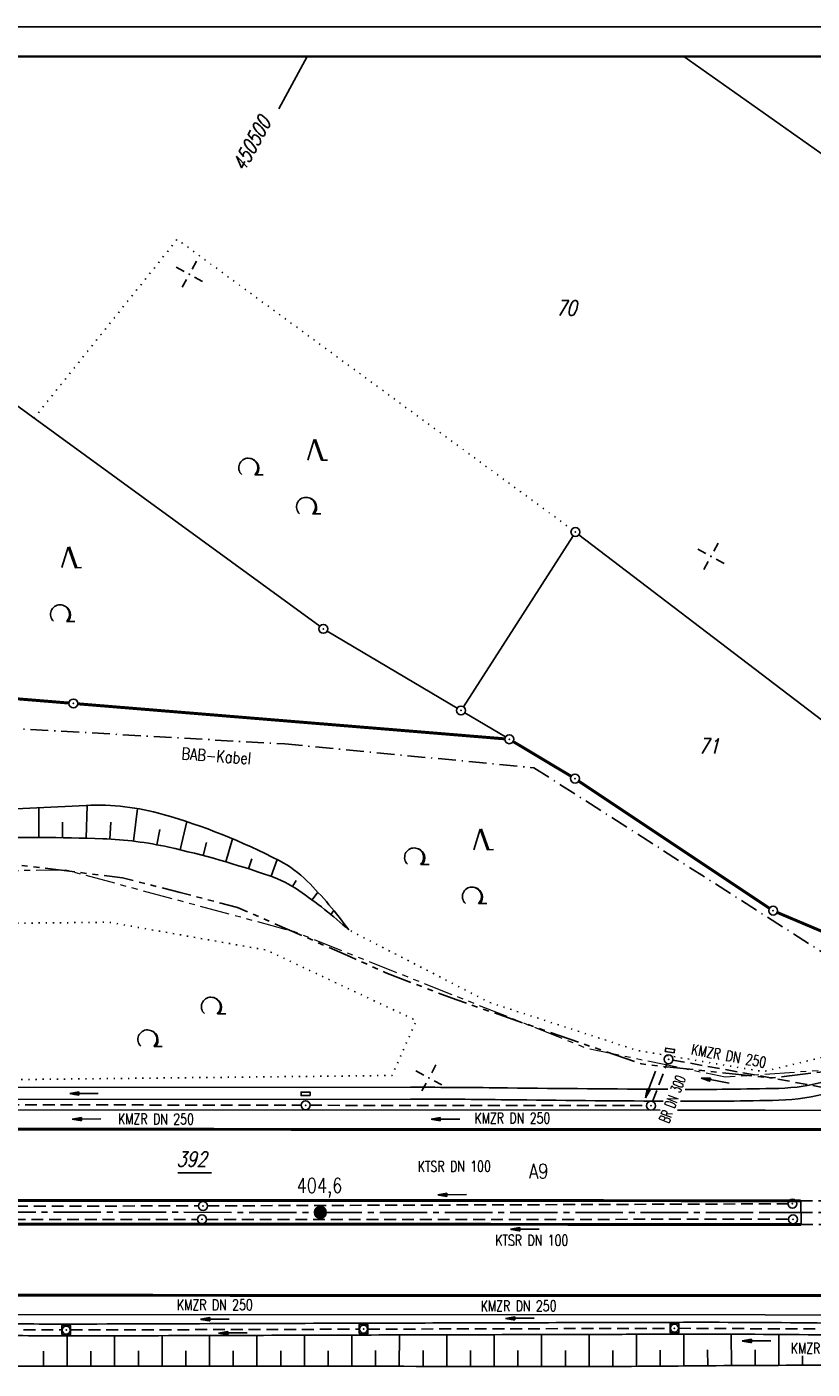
# Model space of a CAD drawing. Extents: x 0 to 1135, y 0 to 420.
# Tile 5 of 55: x 120 to 253, y 194 to 420. Entities that reach past the tile are written whole.
import ezdxf
from ezdxf.enums import TextEntityAlignment as Align

# ---------------------------------------------------------------- set-up
doc = ezdxf.new("R2010")
doc.units = 0
doc.header["$LTSCALE"] = 2
doc.header["$MEASUREMENT"] = 0
for name, pattern in [('ACHSE', [5.5, 4, -0.5, 0.5, -0.5]), ('AUSGEZOGEN', [0]), ('BAB-FM2', [2.6, 1.5, -0.5, 0.1, -0.5]), ('GESTRICH-X2', [1.5, 1, -0.5]), ('PHANTOMX2', [5, 2.5, -0.5, 0.5, -0.5, 0.5, -0.5]), ('PUNKTX2_STR', [0.6, 0.1, -0.5])]:
    doc.linetypes.add(name, pattern=pattern)
doc.layers.get('0').update_dxf_attribs({"color": 8, "linetype": 'AUSGEZOGEN'})
for name, color, linetype in [('ACHSETOP', 250, 'ACHSE'), ('BAB_FM', 8, 'BAB-FM2'), ('BOESCHG', 8, 'AUSGEZOGEN'), ('FBRTOP', 8, 'AUSGEZOGEN'), ('FLSTNR', 8, 'AUSGEZOGEN'), ('FLSTNR-BAB', 7, 'AUSGEZOGEN'), ('GRENZL', 8, 'AUSGEZOGEN'), ('GRENZL-BAB', 7, 'AUSGEZOGEN'), ('GRENZP', 8, 'AUSGEZOGEN'), ('GRENZP-BAB', 7, 'AUSGEZOGEN'), ('HEKT_B', 250, 'CONTINUOUS'), ('KANAL', 200, 'GESTRICH-X2'), ('Lichtwellenleiter COLT', 8, 'PHANTOMX2'), ('Lichtwellenleiter GLH', 8, 'PHANTOMX2'), ('MS-UEBERFAHRT', 8, 'GESTRICH-X2'), ('MULDE', 8, 'AUSGEZOGEN'), ('NETZ', 250, 'AUSGEZOGEN'), ('NUTZUNG', 8, 'PUNKTX2_STR'), ('PFEIL', 200, 'CONTINUOUS'), ('PFEILTOP', 8, 'AUSGEZOGEN'), ('RAHMEN', 250, 'AUSGEZOGEN'), ('SCHRIFT', 8, 'AUSGEZOGEN'), ('SCHSYMBOL', 200, 'AUSGEZOGEN'), ('TEXTO', 200, 'CONTINUOUS'), ('WALD', 8, 'AUSGEZOGEN')]:
    doc.layers.add(name, color=color, linetype=linetype)
doc.styles.add('ROMANS', font='romans.shx', dxfattribs={"width": 0.8})

# ---------------------------------------------------------------- blocks, each defined once
blk = doc.blocks.new('IKR')
at = {"color": 0}
for p, q in [((0, 1), (0, 2.5)), ((-2.5, 0), (-1, 0)), ((1, 0), (2.5, 0)), ((0, -2.5), (0, -1))]:
    blk.add_line(p, q, dxfattribs=at)
blk.add_circle((0, 0), 0.05, dxfattribs=at)
blk.add_point((0, 0), dxfattribs=at)
blk = doc.blocks.new('LW')
at = {"color": 0}
blk.add_line((1.18, 0), (2.58, 0), dxfattribs=at)
for centre, radius, start, end in [((0.07, 1.19), 1.6, 312.7202, 226.7249), ((0.17, 1.08), 1.68, 321.1992, 68.9844), ((0.08, 1.13), 1.67, 319.2916, 65.2101)]:
    blk.add_arc(centre, radius, start, end, dxfattribs=at)
blk = doc.blocks.new('NW')
at = {"color": 0}
for p, q in [((-1.09, 0), (-0.02, 3.47)), ((-0.02, 3.47), (1.19, -0.02)), ((0.08, 3.5), (1.29, 0)), ((0.19, 3.49), (1.41, -0.01)), ((1.18, -0.01), (2.23, 0.02))]:
    blk.add_line(p, q, dxfattribs=at)
blk = doc.blocks.new('*X16')
at = {"color": 0}
for p, q in [((212.23, 257.39), (213.24, 258.4)), ((212.24, 257.33), (213.31, 258.4)), ((212.24, 257.47), (213.17, 258.4)), ((212.24, 257.26), (213.37, 258.39)), ((212.24, 257.55), (213.09, 258.39)), ((212.25, 257.2), (213.43, 258.38)), ((212.26, 257.63), (213, 258.37)), ((212.27, 257.14), (213.49, 258.37)), ((212.28, 257.09), (213.55, 258.35)), ((212.29, 257.73), (212.9, 258.35)), ((212.3, 257.04), (213.6, 258.33)), ((212.32, 256.99), (213.65, 258.31)), ((212.34, 257.86), (212.78, 258.29)), ((212.35, 256.94), (213.69, 258.29)), ((212.37, 256.9), (213.74, 258.26)), ((212.4, 256.85), (213.78, 258.24)), ((212.43, 256.81), (213.83, 258.21)), ((212.46, 256.77), (213.86, 258.18)), ((212.49, 256.73), (213.9, 258.14)), ((212.53, 256.7), (213.94, 258.11)), ((212.56, 256.66), (213.97, 258.07)), ((212.6, 256.63), (214.01, 258.03)), ((212.64, 256.6), (214.04, 257.99)), ((212.68, 256.57), (214.07, 257.95)), ((212.73, 256.54), (214.09, 257.91)), ((212.77, 256.52), (214.12, 257.86)), ((212.82, 256.49), (214.14, 257.82)), ((212.87, 256.47), (214.16, 257.77)), ((212.92, 256.45), (214.18, 257.72)), ((212.97, 256.44), (214.2, 257.66)), ((213.03, 256.42), (214.21, 257.6)), ((213.09, 256.41), (214.22, 257.54)), ((213.16, 256.41), (214.23, 257.48)), ((213.22, 256.4), (214.23, 257.41)), ((213.3, 256.41), (214.23, 257.34)), ((213.38, 256.41), (214.22, 257.26)), ((213.46, 256.43), (214.2, 257.17)), ((213.56, 256.46), (214.18, 257.07)), ((213.69, 256.51), (214.12, 256.95))]:
    blk.add_line(p, q, dxfattribs=at)
blk = doc.blocks.new('SRMAST2')
at = {"color": 0}
blk.add_circle((0, 0), 0.999, dxfattribs=at)
blk.add_point((0, 0), dxfattribs=at)
blk.add_blockref('*X16', (-213.23, -257.4))
blk = doc.blocks.new('GST')
at = {"color": 0}
blk.add_circle((0, 0), 0.75, dxfattribs=at)
blk.add_point((0, 0), dxfattribs=at)
blk = doc.blocks.new('20')
blk.add_lwpolyline([(-0.75, -0.75), (0.75, -0.75), (0.75, 0.75), (-0.75, 0.75)], close=True)
blk.add_circle((0, 0), 0.676)
blk.add_point((0, 0))
blk = doc.blocks.new('10')
blk.add_blockref('GST', (0, 0))
blk = doc.blocks.new('13')
blk.add_lwpolyline([(0.76, 1.22), (-0.75, 1.22), (-0.75, 1.8), (0.76, 1.8)], close=True)
at = {"rotation": 180}
blk.add_blockref('GST', (0, 0), dxfattribs=at)
blk = doc.blocks.new('PFEIL2')
at = {"color": 0}
for p, q in [((0.88, 0), (-2.4, -0.01)), ((0.88, -0.27), (0.88, 0.28)), ((0.88, 0.28), (2.43, 0.01)), ((0.91, 0.27), (0.88, 0.26)), ((0.97, 0.26), (0.88, 0.25)), ((1.02, 0.25), (0.88, 0.23)), ((1.07, 0.24), (0.88, 0.21)), ((1.13, 0.23), (0.88, 0.19)), ((1.18, 0.22), (0.88, 0.17)), ((1.24, 0.21), (0.88, 0.15)), ((1.29, 0.21), (0.88, 0.14)), ((1.34, 0.2), (0.88, 0.12)), ((1.4, 0.19), (0.88, 0.1)), ((1.45, 0.18), (0.88, 0.08)), ((1.51, 0.17), (0.88, 0.06)), ((1.56, 0.16), (0.88, 0.04)), ((1.61, 0.15), (0.88, 0.02)), ((1.67, 0.14), (0.88, 0.01)), ((1.72, 0.13), (0.88, -0.01)), ((1.78, 0.12), (0.88, -0.03)), ((1.83, 0.11), (0.88, -0.05)), ((1.88, 0.1), (0.88, -0.07)), ((1.94, 0.09), (0.88, -0.09)), ((2.05, 0.08), (0.88, -0.12)), ((1.99, 0.08), (0.88, -0.11)), ((2.1, 0.07), (0.88, -0.14)), ((2.15, 0.06), (0.88, -0.16)), ((2.21, 0.05), (0.88, -0.18)), ((2.26, 0.04), (0.88, -0.2)), ((2.32, 0.03), (0.88, -0.22)), ((2.37, 0.02), (0.88, -0.23)), ((2.42, 0.01), (0.88, -0.25)), ((2.43, 0.01), (0.88, -0.27))]:
    blk.add_line(p, q, dxfattribs=at)

msp = doc.modelspace()

# ---------------------------------------------------------------- linework, layer by layer
at = {"layer": 'ACHSETOP'}
msp.add_lwpolyline([(25, 220.12), (69.96, 220.11), (244.96, 220.03), (369.96, 219.98), (544.96, 219.9), (744.96, 219.82), (869.96, 219.76), (950, 219.73)], dxfattribs=at)
at = {"layer": 'BAB_FM'}
msp.add_lwpolyline([(25, 274.71), (28.93, 275.41), (72.93, 286.09), (89.94, 303.29), (163.94, 299.06), (205.94, 295.05), (258.93, 261.18), (258.92, 246.74), (323.92, 246.04), (373.92, 246.25), (392.92, 247.65), (397.92, 248.85), (403.92, 248.85), (423.92, 246.85), (473.92, 248.35), (523.92, 247.56), (573.92, 246.76)], dxfattribs=at)
at = {"layer": 'BOESCHG'}
for p, q in [((122.46, 283.28), (122.47, 288.31)), ((130.46, 283.16), (130.61, 288.71)), ((138.44, 282.67), (139.1, 288.17)), ((126.46, 283.25), (126.5, 285.88)), ((134.45, 283.02), (134.61, 285.85)), ((146.3, 281.21), (147.42, 285.96)), ((142.39, 282.06), (142.87, 284.63)), ((154.03, 279.18), (155.17, 283.06)), ((150.18, 280.25), (150.75, 282.42)), ((157.86, 278.01), (158.4, 279.7)), ((161.65, 276.74), (162.67, 279.56)), ((165.26, 275.03), (165.87, 276.05)), ((168.55, 272.76), (169.53, 274.07)), ((171.71, 270.3), (172.24, 270.95)), ((127.27, 199.22), (127.27, 194.13)), ((135.27, 199.25), (135.27, 194.13)), ((143.27, 199.27), (143.27, 194.14)), ((151.27, 199.3), (151.27, 194.14)), ((159.27, 199.32), (159.27, 194.14)), ((167.28, 199.35), (167.27, 194.13)), ((175.28, 199.37), (175.27, 194.12)), ((183.28, 199.39), (183.27, 194.1)), ((191.28, 199.42), (191.27, 194.09)), ((199.27, 199.44), (199.27, 194.08)), ((207.27, 199.46), (207.27, 194.08)), ((215.26, 199.48), (215.27, 194.08)), ((223.24, 199.5), (223.27, 194.1)), ((231.22, 199.52), (231.27, 194.16)), ((239.24, 199.52), (239.27, 194.22)), ((247.25, 199.48), (247.27, 194.26)), ((123.27, 196.68), (123.27, 194.12)), ((131.27, 196.68), (131.27, 194.13)), ((139.27, 196.7), (139.27, 194.13)), ((147.27, 196.71), (147.27, 194.14)), ((155.27, 196.72), (155.27, 194.14)), ((163.27, 196.73), (163.27, 194.14)), ((171.27, 196.74), (171.27, 194.13)), ((179.28, 196.75), (179.27, 194.11)), ((187.27, 196.75), (187.27, 194.09)), ((195.27, 196.76), (195.27, 194.08)), ((203.27, 196.76), (203.27, 194.08)), ((211.27, 196.77), (211.27, 194.08)), ((219.26, 196.79), (219.27, 194.09)), ((227.25, 196.82), (227.27, 194.13)), ((235.25, 196.86), (235.27, 194.19)), ((243.26, 196.87), (243.27, 194.25)), ((251.27, 195.88), (251.27, 194.27))]:
    msp.add_line(p, q, dxfattribs=at)
for points in [[(47.9, 281.25, -0.025551), (60.1, 284.48, -0.04025), (69.78, 285.73, -0.001424), (79.66, 286.17, 0.001064), (92.89, 286.75, 0.002909), (111.48, 287.72, -0.002849), (130.46, 288.7, -0.081444), (143.43, 287.19, -0.050227), (163.02, 279.38, -0.076356), (167.74, 275.93, -0.041101), (174.74, 267.69)], [(383.27, 194.14), (312.84, 193.98, -0.003512), (283.39, 194.12, 0.003344), (252.46, 194.28, 0.001918), (231.42, 194.16, -0.002237), (213.39, 194.08, -0.000633), (179.84, 194.11, 0.00068), (148.63, 194.14, 0.000097), (110.73, 194.11, -0.000196), (92, 194.11, -0.000051), (56.72, 194.11, 0.000045), (25, 194.11, 0.000035)]]:
    msp.add_lwpolyline(points, format="xyb", dxfattribs=at)
at = {"layer": 'BOESCHG', "flags": 128}
msp.add_lwpolyline([(31.37, 263.43, -0.032836), (37.23, 268.44, -0.066862), (40.55, 270.28, -0.009655), (50.29, 273.89, -0.020915), (54.88, 275.28, -0.006747), (63.7, 277.42, -0.009644), (69.92, 278.72, -0.014303), (76.5, 279.76, -0.005119), (94.98, 281.97, -0.019897), (112.13, 283.15, -0.016168), (133.27, 283.07, -0.045764), (144.4, 281.65, -0.028952), (161.43, 276.81, -0.066778), (166.34, 274.34, -0.034153), (174.74, 267.69)], format="xyb", dxfattribs=at)
at = {"layer": 'FBRTOP'}
msp.add_line((250.96, 222.03), (251.02, 218.03), dxfattribs=at)
for points in [[(25, 237.37), (69.96, 237.36), (227.27, 237.29)], [(230.19, 237.29), (244.96, 237.28), (369.96, 237.23), (390.39, 237.22)], [(25, 202.87), (69.95, 202.86), (244.95, 202.78), (343.89, 202.74)]]:
    msp.add_lwpolyline(points, dxfattribs=at)
at = {"layer": 'FBRTOP', "const_width": 0.5}
for points in [[(25, 234.12), (69.96, 234.11), (244.96, 234.03), (369.96, 233.98), (544.96, 233.9), (744.96, 233.82), (869.96, 233.76), (950, 233.73)], [(25, 206.12), (69.95, 206.11), (244.95, 206.03), (369.95, 205.98), (386.99, 205.97)]]:
    msp.add_lwpolyline(points, dxfattribs=at)
for points in [[(25, 222.12), (69.96, 222.11, -0.000001), (157.46, 222.07, 0.000002), (244.96, 222.03, 0), (250.96, 222.03, -0.000002)], [(25, 218.12), (69.96, 218.11, -0.000001), (157.46, 218.07, 0.000002), (244.96, 218.03, 0), (251.02, 218.03, -0.000002)]]:
    msp.add_lwpolyline(points, format="xyb", dxfattribs=at)
at = {"layer": 'FLSTNR-BAB'}
msp.add_line((145.93, 226.73), (151.63, 226.73), dxfattribs=at)
at = {"layer": 'GRENZL'}
for p, q in [((231.26, 415), (324.93, 348.76)), ((169.85, 318.91), (79.84, 384.42)), ((194.08, 305.34), (212.57, 334.17)), ((213.57, 334.34), (269.32, 291.75)), ((193.03, 305.09), (171.1, 318.08)), ((201.18, 300.24), (194.32, 304.32))]:
    msp.add_line(p, q, dxfattribs=at)
at = {"layer": 'GRENZL-BAB', "const_width": 0.5}
for points in [[(69.59, 310.71), (127.58, 305.96)], [(129.07, 305.83), (201.07, 299.92)], [(212.25, 293.61), (202.46, 299.47)], [(245.68, 271.35), (213.52, 292.8)], [(261.1, 264.68), (247, 270.64)]]:
    msp.add_lwpolyline(points, dxfattribs=at)
at = {"layer": 'KANAL'}
for p, q in [((225.97, 238.76), (228.41, 245.18)), ((229.4, 245.75), (256.05, 240.9)), ((108.16, 238.24), (166.72, 238.12)), ((168.22, 238.12), (224.96, 238.07)), ((52.66, 221.07), (149.41, 221.15)), ((150.91, 221.16), (248.8, 221.51)), ((52.24, 218.85), (149.24, 218.87)), ((150.74, 218.87), (248.91, 218.9)), ((77.92, 200.38), (126.34, 200.23)), ((127.86, 200.23), (176.5, 200.36)), ((177.99, 200.37), (228.91, 200.51)), ((230.41, 200.51), (281.32, 200.26))]:
    msp.add_line(p, q, dxfattribs=at)
at = {"layer": 'Lichtwellenleiter COLT', "lineweight": 0, "flags": 128}
for points in [[(127.04, 277.79), (80.32, 277.21), (51.09, 270.7), (35.05, 266.46), (25, 265.31)], [(477.54, 251.13), (460.7, 250.61), (410.38, 251.49), (397.78, 254.65), (392.92, 253.53), (375.02, 245.71), (364.88, 243.95), (310.49, 244.16), (264.68, 244.71), (258.08, 244.25), (238.22, 242.85), (215.04, 247.66), (165.45, 267.42), (127.04, 277.79)]]:
    msp.add_lwpolyline(points, dxfattribs=at)
at = {"layer": 'Lichtwellenleiter GLH', "flags": 128}
msp.add_lwpolyline([(25, 266.27), (26.74, 266.48), (38.84, 267.19), (64.42, 273.28), (81.83, 277.05), (97.58, 279.41), (110.74, 279.67), (136.62, 276.49), (146.3, 274), (155.99, 271.5), (175.05, 263.16), (181.02, 260.45), (192.81, 255.94), (224.1, 245.09), (245.92, 242.73), (255.16, 243.85), (271.48, 245.22), (320.15, 245.13), (356.95, 244.28), (360.89, 244.26), (362.93, 244.31), (371.55, 244.14), (376.07, 246.5), (389.35, 253.33), (394.7, 256.18), (419.05, 251.17), (442.7, 251.26), (447.06, 251.34), (474.05, 251.82), (504.19, 252.63), (533.26, 251.28), (540.73, 250.58), (565.39, 250.09), (578.82, 249.75), (617.6, 249.47), (621.89, 249.36), (653.42, 249.51), (654.87, 249.49), (697.36, 248.93), (733.92, 248.63), (740.27, 247.84), (777.29, 247.3), (785.08, 245.51), (818.72, 245.31), (839.68, 245.82), (882.82, 245.26), (885.76, 245.24), (916.92, 245.68), (939.09, 245.17), (950, 247.27)], dxfattribs=at)
at = {"layer": 'MS-UEBERFAHRT', "flags": 128}
for points in [[(250.96, 222.03, 0.000001), (307.46, 222, -0.000002), (369.96, 221.98), (384.12, 221.97)], [(251.02, 218.03, 0.000001), (307.46, 218, -0.000002), (369.96, 217.98), (384.24, 217.97)]]:
    msp.add_lwpolyline(points, format="xyb", dxfattribs=at)
at = {"layer": 'MULDE'}
for points in [[(231.49, 240.8, 0.003523), (238.62, 240.83, 0.003562), (247.24, 240.98, 0.065428), (255.39, 242.25, -0.072597), (263.27, 243.37, -0.002459), (272.41, 243.29, -0.001089), (293.05, 242.96, -0.000167), (297.52, 242.88, 0.00006), (309.86, 242.65, 0.008041), (326.76, 242.61, 0.005705), (350.59, 243.21, 0.005705)], [(47.26, 241.07), (98.62, 241.11), (185.18, 241.16, -0.003303), (201.51, 241.06, 0.001705), (228.53, 240.82, 0.003895)], [(230.67, 238.81, 0.000004), (230.73, 238.81, 0.003895), (238.64, 238.83, 0.003562), (247.29, 238.98, 0.064838), (255.87, 240.31, -0.072597)], [(47.26, 239.07), (98.62, 239.11), (185.18, 239.16, -0.003303), (201.49, 239.06, 0.001659), (227.79, 238.82, 0.003895)], [(25, 201.34, 0.000001), (27.11, 201.34, 0.001329), (68.12, 201.45, -0.005931), (77.31, 201.39, -0.11943), (78.38, 201.11, 0.102806), (79.61, 200.75, 0.020289), (81.87, 200.65, 0.007835), (87.73, 200.73, 0.000744), (92.4, 200.87, 0.001892), (94.24, 200.93, 0.013179), (99.3, 201.26, -0.015579), (103.59, 201.52, -0.017008), (112.5, 201.48, 0.010368), (127.11, 201.22, 0.000072), (154.76, 201.31, -0.000088), (177.24, 201.38, -0.000024), (218.79, 201.49, -0.000093), (229.67, 201.52, -0.003322), (253.74, 201.42, 0.002822), (282.08, 201.27, 0.000129), (286.42, 201.27, -0.000012), (334.29, 201.32, -0.000096), (344.03, 201.32, -0.000087)], [(25, 199.34, 0.000001), (27.11, 199.34, 0.001327), (67.88, 199.45, -0.005912), (77.04, 199.39, -0.119126), (78.1, 199.11, 0.101923), (79.33, 198.75, 0.020846), (81.64, 198.65, 0.007853), (87.76, 198.73, 0.000725), (92.53, 198.87, 0.001914), (94.33, 198.93, 0.01314), (99.38, 199.26, -0.015551), (103.64, 199.52, -0.017021), (112.53, 199.48, 0.010371), (127.1, 199.22, 0.000072), (154.74, 199.31, -0.000088), (177.25, 199.38, -0.000024), (218.79, 199.49, -0.000092), (229.67, 199.52, -0.003322), (253.73, 199.42, 0.002822), (282.08, 199.27, 0.000129), (286.41, 199.27, -0.000012), (334.29, 199.32, -0.000172), (351.83, 199.32, -0.000087), (386.65, 199.32)]]:
    msp.add_lwpolyline(points, format="xyb", dxfattribs=at)
at = {"layer": 'NETZ'}
msp.add_line((167.72, 414.98), (162.96, 406.18), dxfattribs=at)
at = {"layer": 'NUTZUNG', "flags": 128}
for points in [[(121.66, 353.98), (145.82, 384.16), (212.37, 335.24)], [(41.01, 253.36), (39.54, 245.42), (48.65, 241.7), (182.05, 243.15), (186.14, 252.41), (160.86, 264.3), (134.32, 268.99), (85.04, 268.5), (52.54, 261.81), (41.01, 253.36)], [(261.78, 264.39), (256.21, 246.62), (244.7, 243.8), (223.47, 247.35), (198.51, 255.46), (174.74, 267.69)]]:
    msp.add_lwpolyline(points, dxfattribs=at)
at = {"layer": 'RAHMEN'}
msp.add_line((1135, 420), (0, 420), dxfattribs=at)
at = {"layer": 'RAHMEN', "const_width": 0.35}
msp.add_lwpolyline([(25, 5), (1130, 5), (1130, 415), (25, 415), (25, 5)], dxfattribs=at)
at = {"layer": 'SCHSYMBOL'}
msp.add_lwpolyline([(168.22, 239.76), (166.72, 239.76), (166.72, 240.35), (168.22, 240.34)], close=True, dxfattribs=at)

# ---------------------------------------------------------------- block references
at = {"layer": 'GRENZP'}
for p in [(212.97, 334.8), (170.46, 318.47), (193.68, 304.71)]:
    msp.add_blockref('GST', p, dxfattribs=at)
at = {"layer": 'GRENZP-BAB'}
for p in [(128.32, 305.89), (201.82, 299.86), (212.9, 293.22), (246.31, 270.94)]:
    msp.add_blockref('GST', p, dxfattribs=at)
at = {"layer": 'HEKT_B', "rotation": 61.59653548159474}
msp.add_blockref('SRMAST2', (169.96, 220.06), dxfattribs=at)
at = {"layer": 'NETZ', "rotation": 151.5965}
for p in [(147.87, 378.27), (235.83, 330.7), (188.26, 242.74)]:
    msp.add_blockref('IKR', p, dxfattribs=at)
at = {"layer": 'PFEIL'}
for p, rotation in [((225.62, 241.63), 249.2269354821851), ((236.55, 242.29), 169.7156354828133), ((130.56, 235.81), 179.8951354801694), ((191.05, 235.8), 179.9270354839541), ((192.18, 223.04), 180.2141354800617), ((204.45, 217.23), 180.003435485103), ((152.2, 202.05), 180.1753354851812), ((203.62, 202.2), 180.1586354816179), ((243.52, 198.38), 179.7257354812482)]:
    msp.add_blockref('PFEIL2', p, dxfattribs=dict(at, rotation=rotation))
at = {"layer": 'PFEILTOP'}
for p, rotation in [((130.12, 240.12), 179.9599322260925), ((155.21, 199.73), 180)]:
    msp.add_blockref('PFEIL2', p, dxfattribs=dict(at, rotation=rotation))
at = {"layer": 'SCHSYMBOL'}
for name, p, rotation in [('13', (228.67, 245.88), 351.5794788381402), ('GST', (167.47, 238.13), 179.9754354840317), ('10', (225.71, 238.06), 359.9754354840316), ('10', (150.17, 221.15), 359.9754354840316), ('10', (249.56, 221.52), 359.9754354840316), ('10', (149.99, 218.88), 359.9754354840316), ('10', (249.67, 218.89), 359.9754354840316), ('20', (127.1, 200.22), 359.9754354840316), ('20', (177.24, 200.38), 359.9754354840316), ('20', (229.67, 200.52), 359.9754354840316)]:
    msp.add_blockref(name, p, dxfattribs=dict(at, rotation=rotation))
at = {"layer": 'WALD'}
for name, p in [('NW', (168.96, 346.93)), ('LW', (157.73, 344.46)), ('LW', (167.47, 337.86)), ('NW', (127.46, 328.8)), ('LW', (125.98, 319.73)), ('NW', (196.93, 281.22)), ('LW', (185.7, 278.74)), ('LW', (195.44, 272.14)), ('LW', (151.43, 253.56)), ('LW', (140.73, 248.05))]:
    msp.add_blockref(name, p, dxfattribs=at)

# ---------------------------------------------------------------- texts
at = {"layer": 'BAB_FM', "style": 'ROMANS', "width": 0.8}
msp.add_text('BAB-Kabel', height=2, rotation=355.7804, dxfattribs=at).set_placement((146.48, 296.47))
at = {"layer": 'FLSTNR', "style": 'ROMANS', "oblique": 15, "width": 0.8}
for s, p in [('70', (209.73, 371.34)), ('71', (233.74, 297.47))]:
    msp.add_text(s, height=2.5, dxfattribs=at).set_placement(p)
at = {"layer": 'FLSTNR-BAB', "style": 'ROMANS', "oblique": 15, "width": 0.8}
msp.add_text('392', height=2.5, dxfattribs=at).set_placement((145.66, 227.8))
at = {"layer": 'HEKT_B', "style": 'ROMANS', "width": 0.8}
msp.add_text('404,6', height=2.5, rotation=359.9754, dxfattribs=at).set_placement((165.95, 223.36))
at = {"layer": 'NETZ', "style": 'ROMANS', "oblique": 16.6, "width": 0.75}
msp.add_text('450500', height=2.5, rotation=61.5965, dxfattribs=at).set_placement((157.14, 395.41))
at = {"layer": 'SCHRIFT', "style": 'ROMANS', "width": 0.8}
msp.add_text('A9', height=2.5, dxfattribs=at).set_placement((205.15, 225.75))
at = {"layer": 'TEXTO', "style": 'ROMANS'}
for s, rotation, width, p in [('KMZR DN 250', 349.7156, 0.75, (238.67, 245.57)), ('BR DN 300', 69.2269, 0.6, (230.17, 238.85)), ('KMZR DN 250', 359.8951, 0.75, (142.23, 234.91)), ('KMZR DN 250', 359.927, 0.75, (202.34, 235.07)), ('KTSR DN 100', 0.2141, 0.75, (192.55, 226.93)), ('KTSR DN 100', 0.0034, 0.75, (205.61, 214.46)), ('KMZR DN 250', 0.1753, 0.75, (152.17, 203.57)), ('KMZR DN 250', 0.1586, 0.75, (203.39, 203.39)), ('KMZR DN 250', 359.7257, 0.75, (255.68, 196.23))]:
    msp.add_text(s, height=1.8, rotation=rotation, dxfattribs=dict(at, width=width)).set_placement(p, align=Align.CENTER)

doc.saveas('drawing.dxf')
